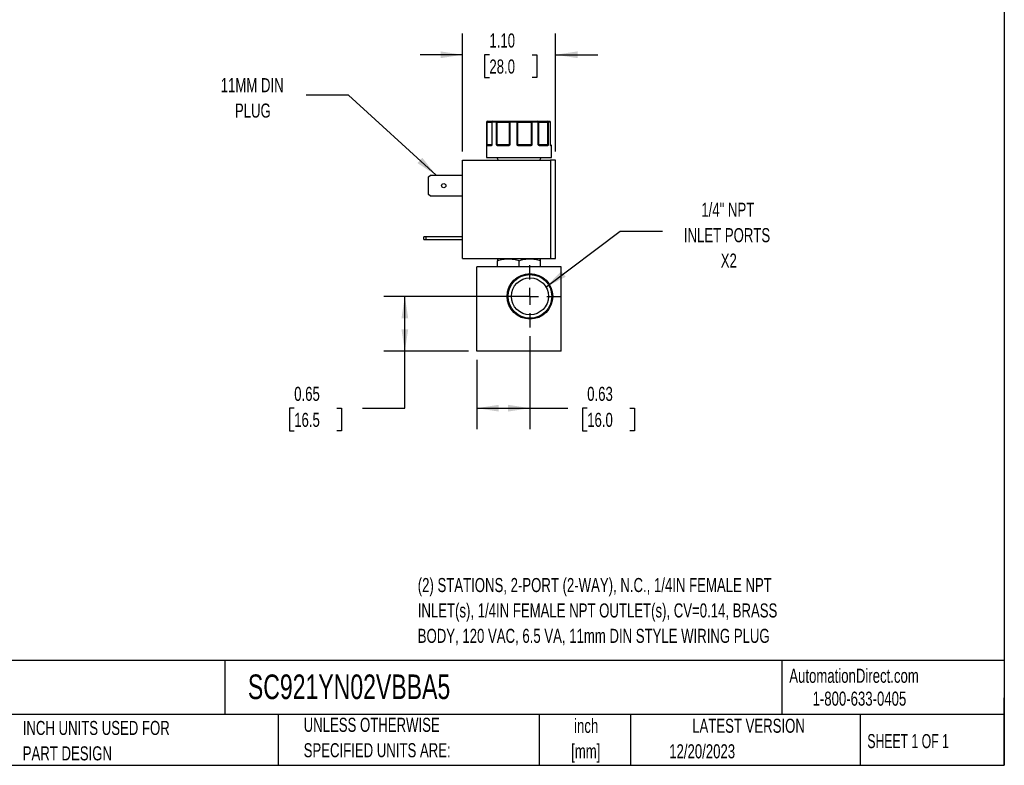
# Model space of a CAD drawing. Header units: inches. Extents: x 0.5 to 21.5, y 0.5 to 16.5.
# Tile 11 of 15: x 9.8 to 21.5, y 0.5 to 9.3. Entities that reach past the tile are written whole.
import ezdxf

# ---------------------------------------------------------------- set-up
doc = ezdxf.new("R2010")
doc.units = ezdxf.units.IN
doc.header["$LTSCALE"] = 2
doc.header["$MEASUREMENT"] = 0
doc.linetypes.add('CENTERX2', pattern=[0.8, 0.5, -0.1, 0.1, -0.1])
doc.layers.add('CENTER', color=40, linetype='CENTERX2')
doc.layers.add('DIMENSIONS', color=140, linetype='Continuous', lineweight=25)
doc.layers.add('TEXT', color=140, linetype='Continuous', lineweight=25)
doc.styles.add('SLDTEXTSTYLE0', font='TXT', dxfattribs={"width": 0.7})
doc.styles.add('SLDTEXTSTYLE1', font='TXT', dxfattribs={"width": 0.65})
doc.dimstyles.new('SLDDIMSTYLE2', dxfattribs={"dimtxt": 0.169922, "dimasz": 0.26, "dimexe": 0, "dimexo": 0.0625, "dimgap": 0.04248, "dimtad": 0, "dimtih": 1, "dimtoh": 1, "dimrnd": 1e-09, "dimdsep": 46, "dimtxsty": 'SLDTEXTSTYLE0', "dimsah": 1, "dimcen": 0.09, "dimadec": 0, "dimazin": 2, "dimtfac": 1, "dimtofl": 0, "dimtmove": 0, "dimatfit": 3, "dimfxl": 0, "dimfrac": 2, "dimtolj": 1, "dimtzin": 12, "dimarcsym": 0})
doc.dimstyles.new('SLDDIMSTYLE5', dxfattribs={"dimtxt": 0.169922, "dimasz": 0.26, "dimexe": 0, "dimexo": 0.0625, "dimgap": 0.04248, "dimtad": 0, "dimtih": 1, "dimtoh": 1, "dimrnd": 1e-09, "dimzin": 4, "dimdsep": 46, "dimtxsty": 'SLDTEXTSTYLE0', "dimsah": 1, "dimcen": 0.09, "dimadec": 0, "dimazin": 1, "dimtfac": 1, "dimtmove": 0, "dimatfit": 0, "dimfxl": 0, "dimfrac": 2, "dimtolj": 1, "dimtzin": 12, "dimarcsym": 0})
doc.dimstyles.new('SLDDIMSTYLE6', dxfattribs={"dimtxt": 0.18, "dimasz": 0.26, "dimexe": 0, "dimexo": 0.0625, "dimgap": 0, "dimtad": 0, "dimtih": 1, "dimtoh": 1, "dimdec": 0, "dimrnd": 1e-09, "dimzin": 0, "dimdsep": 46, "dimtxsty": 'Standard', "dimsah": 1, "dimcen": 0.09, "dimadec": 0, "dimazin": 0, "dimtfac": 0.26, "dimtdec": 0, "dimtofl": 0, "dimtmove": 0, "dimatfit": 3, "dimfxl": 0, "dimfrac": 2, "dimtolj": 1, "dimtzin": 0, "dimarcsym": 0})

# ---------------------------------------------------------------- blocks, each defined once
blk = doc.blocks.new('_D_7')
at = {"layer": 'DIMENSIONS'}
for p, q in [((15.779, 6.056), (14.146, 6.056)), ((14.396, 5.405), (14.396, 6.056)), ((15.149, 5.405), (14.146, 5.405)), ((14.396, 4.731), (14.396, 5.405)), ((13.085, 4.731), (13.028, 4.731)), ((13.028, 4.731), (13.028, 4.461)), ((13.59, 4.731), (13.647, 4.731)), ((13.647, 4.731), (13.647, 4.461)), ((13.896, 4.731), (14.396, 4.731)), ((13.028, 4.461), (13.085, 4.461)), ((13.647, 4.461), (13.59, 4.461))]:
    blk.add_line(p, q, dxfattribs=at)
for points in [[(14.396, 6.056), (14.356, 5.796), (14.436, 5.796)], [(14.396, 5.405), (14.436, 5.665), (14.356, 5.665)]]:
    blk.add_solid(points, dxfattribs=at)
at = {"layer": 'DIMENSIONS', "char_height": 0.1667, "attachment_point": 1, "style": 'SLDTEXTSTYLE0'}
for s, insert in [('0.65', (13.085, 4.984)), ('16.5', (13.085, 4.676))]:
    blk.add_mtext(s, dxfattribs=dict(at, insert=insert))
blk = doc.blocks.new('_D_8')
at = {"layer": 'DIMENSIONS'}
for p, q in [((15.879, 5.586), (15.879, 4.481)), ((15.249, 5.305), (15.249, 4.481)), ((15.249, 4.731), (15.879, 4.731)), ((15.879, 4.731), (16.327, 4.731)), ((16.557, 4.731), (16.5, 4.731)), ((16.5, 4.731), (16.5, 4.461)), ((17.062, 4.731), (17.119, 4.731)), ((17.119, 4.731), (17.119, 4.461)), ((16.5, 4.461), (16.557, 4.461)), ((17.119, 4.461), (17.062, 4.461))]:
    blk.add_line(p, q, dxfattribs=at)
for points in [[(15.249, 4.731), (15.509, 4.691), (15.509, 4.771)], [(15.879, 4.731), (15.619, 4.771), (15.619, 4.691)]]:
    blk.add_solid(points, dxfattribs=at)
at = {"layer": 'DIMENSIONS', "char_height": 0.1667, "attachment_point": 1, "style": 'SLDTEXTSTYLE0'}
for s, insert in [('0.63', (16.557, 4.984)), ('16.0', (16.557, 4.676))]:
    blk.add_mtext(s, dxfattribs=dict(at, insert=insert))
blk = doc.blocks.new('_D_9')
at = {"layer": 'DIMENSIONS'}
for p, q in [((15.079, 7.77), (15.079, 9.168)), ((16.183, 7.77), (16.183, 9.168)), ((15.079, 8.918), (14.579, 8.918)), ((15.398, 8.918), (15.341, 8.918)), ((15.341, 8.918), (15.341, 8.648)), ((15.903, 8.918), (15.96, 8.918)), ((15.96, 8.918), (15.96, 8.648)), ((16.183, 8.918), (16.683, 8.918)), ((15.341, 8.648), (15.398, 8.648)), ((15.96, 8.648), (15.903, 8.648))]:
    blk.add_line(p, q, dxfattribs=at)
for points in [[(15.079, 8.918), (14.819, 8.958), (14.819, 8.878)], [(16.183, 8.918), (16.443, 8.878), (16.443, 8.958)]]:
    blk.add_solid(points, dxfattribs=at)
at = {"layer": 'DIMENSIONS', "char_height": 0.1667, "attachment_point": 1, "style": 'SLDTEXTSTYLE0'}
for s, insert in [('1.10', (15.398, 9.17)), ('28.0', (15.398, 8.862))]:
    blk.add_mtext(s, dxfattribs=dict(at, insert=insert))
blk = doc.blocks.new('SW_CENTERMARKSYMBOL_2')
at = {"layer": 'CENTER', "color": 0}
for p, q in [((0, 0.2), (0, 0.37)), ((-0.2, 0), (-0.37, 0)), ((0, 0), (-0.1, 0)), ((0, 0), (0, 0.1)), ((0, 0), (0, -0.1)), ((0, 0), (0.1, 0)), ((0.2, 0), (0.37, 0)), ((0, -0.2), (0, -0.37))]:
    blk.add_line(p, q, dxfattribs=at)

msp = doc.modelspace()

# ---------------------------------------------------------------- linework, layer by layer
for p, q in [((15.364, 8.12), (15.364, 7.7)), ((15.366, 8.12), (15.364, 8.12)), ((15.366, 7.85), (15.366, 8.12)), ((15.371, 8.12), (15.366, 8.12)), ((15.371, 7.85), (15.371, 8.12)), ((15.371, 8.12), (15.426, 8.12)), ((15.426, 8.12), (15.426, 7.85)), ((15.427, 8.12), (15.426, 8.12)), ((15.427, 8.12), (15.427, 7.85)), ((15.484, 8.12), (15.427, 8.12)), ((15.484, 7.85), (15.484, 8.12)), ((15.492, 8.12), (15.484, 8.12)), ((15.492, 8.12), (15.632, 8.12)), ((15.492, 7.85), (15.492, 8.12)), ((15.639, 8.12), (15.632, 8.12)), ((15.632, 8.12), (15.632, 7.85)), ((15.639, 8.12), (15.639, 7.85)), ((15.726, 8.12), (15.639, 8.12)), ((15.726, 7.85), (15.726, 8.12)), ((15.734, 8.12), (15.726, 8.12)), ((15.734, 7.85), (15.734, 8.12)), ((15.734, 8.12), (15.893, 8.12)), ((15.893, 8.12), (15.893, 7.85)), ((15.902, 8.12), (15.893, 8.12)), ((15.902, 8.12), (15.902, 7.85)), ((15.978, 8.12), (15.902, 8.12)), ((15.978, 7.85), (15.978, 8.12)), ((15.982, 8.12), (15.978, 8.12)), ((15.982, 7.85), (15.982, 8.12)), ((15.982, 8.12), (16.086, 8.12)), ((16.086, 8.12), (16.086, 7.85)), ((16.093, 8.12), (16.086, 8.12)), ((16.093, 8.12), (16.093, 7.85)), ((16.123, 8.12), (16.093, 8.12)), ((16.123, 7.85), (16.123, 8.12)), ((16.123, 7.85), (16.123, 8.12)), ((16.123, 7.85), (16.123, 8.12)), ((16.123, 8.12), (16.123, 8.12)), ((16.123, 8.12), (16.123, 8.12)), ((15.366, 7.85), (15.371, 7.85)), ((15.419, 7.84), (15.368, 7.84)), ((15.426, 7.85), (15.371, 7.85)), ((15.424, 7.845), (15.423, 7.845)), ((15.426, 7.85), (15.427, 7.85)), ((15.484, 7.85), (15.492, 7.85)), ((15.632, 7.85), (15.492, 7.85)), ((15.624, 7.84), (15.496, 7.84)), ((15.632, 7.85), (15.639, 7.85)), ((15.726, 7.85), (15.734, 7.85)), ((15.893, 7.85), (15.734, 7.85)), ((15.887, 7.84), (15.741, 7.84)), ((15.893, 7.85), (15.902, 7.85)), ((15.978, 7.85), (15.982, 7.85)), ((16.086, 7.85), (15.982, 7.85)), ((16.086, 7.84), (15.991, 7.84)), ((16.086, 7.85), (16.093, 7.85)), ((16.123, 7.849), (16.123, 7.85)), ((16.123, 7.85), (16.123, 7.85)), ((16.123, 7.85), (16.123, 7.85)), ((16.134, 7.84), (16.126, 7.84)), ((16.134, 7.7), (16.134, 7.84)), ((15.079, 6.503), (15.079, 7.67)), ((15.079, 7.67), (16.123, 7.67)), ((15.364, 7.7), (16.134, 7.7)), ((15.485, 7.7), (15.502, 7.67)), ((15.995, 7.67), (16.012, 7.7)), ((16.123, 7.67), (16.123, 6.503)), ((16.183, 7.67), (16.123, 7.67)), ((16.183, 6.503), (16.183, 7.67)), ((14.677, 7.47), (14.699, 7.491)), ((14.677, 7.264), (14.677, 7.47)), ((14.699, 7.491), (15.079, 7.491)), ((14.699, 7.243), (14.677, 7.264)), ((15.079, 7.243), (14.699, 7.243)), ((14.621, 6.728), (14.621, 6.759)), ((14.643, 6.759), (14.621, 6.759)), ((14.621, 6.728), (14.643, 6.728)), ((14.643, 6.759), (14.643, 6.728)), ((15.079, 6.759), (14.643, 6.759)), ((14.643, 6.728), (15.079, 6.728)), ((15.079, 6.503), (16.123, 6.503)), ((15.497, 6.503), (15.493, 6.501)), ((15.493, 6.405), (15.493, 6.478)), ((15.749, 6.405), (15.749, 6.478)), ((16.005, 6.501), (16.001, 6.503)), ((16.005, 6.405), (16.005, 6.478)), ((16.123, 6.503), (16.183, 6.503)), ((15.249, 5.405), (15.249, 6.405)), ((16.249, 6.405), (15.249, 6.405)), ((16.249, 5.405), (16.249, 6.405)), ((16.249, 5.405), (15.249, 5.405))]:
    msp.add_line(p, q)
at = {"flags": 128}
for points in [[(15.371, 8.12), (15.371, 8.122), (15.371, 8.124), (15.372, 8.126), (15.372, 8.127), (15.373, 8.128), (15.374, 8.129), (15.375, 8.13), (15.376, 8.13)], [(15.642, 8.13), (15.641, 8.13), (15.641, 8.129), (15.64, 8.128), (15.64, 8.127), (15.639, 8.126), (15.639, 8.124), (15.639, 8.122), (15.639, 8.12)], [(15.898, 8.13), (15.897, 8.13), (15.896, 8.129), (15.895, 8.128), (15.894, 8.127), (15.894, 8.126), (15.893, 8.124), (15.893, 8.122), (15.893, 8.12)], [(15.898, 8.13), (15.899, 8.13), (15.899, 8.129), (15.9, 8.128), (15.901, 8.127), (15.901, 8.126), (15.901, 8.124), (15.902, 8.122), (15.902, 8.12)], [(15.978, 8.12), (15.978, 8.122), (15.978, 8.124), (15.977, 8.126), (15.976, 8.127), (15.975, 8.128), (15.974, 8.129), (15.973, 8.13), (15.972, 8.13)], [(15.496, 7.84), (15.496, 7.841), (15.496, 7.842), (15.496, 7.843), (15.497, 7.844), (15.497, 7.844), (15.498, 7.845), (15.498, 7.845), (15.499, 7.845)], [(15.624, 7.84), (15.624, 7.841), (15.624, 7.842), (15.624, 7.843), (15.624, 7.844), (15.624, 7.844), (15.625, 7.845), (15.625, 7.845), (15.625, 7.845)], [(15.887, 7.84), (15.887, 7.841), (15.887, 7.842), (15.887, 7.843), (15.886, 7.844), (15.886, 7.844), (15.886, 7.845), (15.886, 7.845), (15.885, 7.845)], [(15.991, 7.84), (15.991, 7.841), (15.99, 7.842), (15.99, 7.843), (15.99, 7.844), (15.989, 7.844), (15.989, 7.845), (15.988, 7.845), (15.987, 7.845)], [(16.124, 7.844), (16.124, 7.845), (16.124, 7.845)]]:
    msp.add_lwpolyline(points, dxfattribs=at)
for centre, radius in [((14.857, 7.367), 0.025), ((15.879, 6.056), 0.27), ((15.879, 6.056), 0.258), ((15.879, 6.056), 0.219)]:
    msp.add_circle(centre, radius)
for centre, radius, start, end in [((15.374, 8.12), 0.01, 90, 180), ((15.376, 8.12), 0.00997, 90.1887, 180.1875), ((15.436, 8.12), 0.01, 90, 180), ((15.437, 8.121), 0.00929, 95.6182, 184.6866), ((15.493, 8.121), 0.00889, 102.4496, 188.5247), ((15.472, 8.122), 0.0198, 352.8946, 22.3395), ((15.642, 8.12), 0.00965, 92.3115, 182.1385), ((15.768, 8.123), 0.0422, 169.7437, 183.3862), ((15.725, 8.121), 0.009, 352.7666, 80.1962), ((15.972, 8.12), 0.01, 359.9766, 89.9766), ((16.073, 8.122), 0.0135, 349.851, 34.204), ((16.083, 8.121), 0.00952, 356.9868, 86.6305), ((16.113, 8.12), 0.01, 0, 90), ((16.113, 8.12), 0.01, 0, 90), ((16.113, 8.12), 0.00987, 359.2155, 89.1934), ((15.371, 7.842), 0.00451, 107.9286, 170.0526), ((15.373, 7.84), 0.00497, 90.3511, 180.3469), ((15.363, 7.85), 0.0077, 334.1046, 1.1244), ((15.424, 7.84), 0.00468, 94.7579, 184.0745), ((15.427, 7.844), 0.00294, 148.3847, 206.7482), ((15.421, 7.85), 0.005, 334.5063, 0), ((15.496, 7.839), 0.00879, 115.0918, 149.6301), ((15.52, 7.85), 0.0283, 179.5793, 186.7096), ((15.627, 7.85), 0.00521, 318.0445, 0.335), ((15.639, 7.848), 0.00807, 192.8152, 221.0781), ((15.798, 7.792), 0.0841, 139.4306, 142.5147), ((15.74, 7.85), 0.006, 179.0849, 214.7093), ((15.808, 7.841), 0.0667, 176.7783, 181.0729), ((15.884, 7.85), 0.00867, 337.2835, 1.096), ((15.885, 7.835), 0.0134, 34.6734, 56.1634), ((15.987, 7.85), 0.005, 179.996, 224.6365), ((15.981, 7.845), 0.0032, 318.0711, 25.402), ((16.081, 7.84), 0.00472, 356.4445, 85.9364), ((16.104, 7.85), 0.0179, 179.3544, 190.6496), ((16.084, 7.841), 0.00635, 22.6664, 69.9247), ((16.128, 7.85), 0.005, 180, 189.257), ((16.128, 7.85), 0.005, 180, 189.2473), ((16.121, 7.844), 0.00307, 350.1159, 14.3409), ((16.121, 7.84), 0.00503, 359.8549, 52.6097), ((16.129, 7.84), 0.005, 0, 90)]:
    msp.add_arc(centre, radius, start, end)
for points, knots in [([(15.376, 8.13), (15.382, 8.13), (15.395, 8.13), (15.411, 8.13), (15.424, 8.13), (15.433, 8.13), (15.435, 8.13), (15.436, 8.13)], [0, 0, 0, 0, 0.225621, 0.451344, 0.689789, 0.928441, 1, 1, 1, 1]), ([(15.491, 8.13), (15.493, 8.13), (15.498, 8.13), (15.506, 8.13), (15.514, 8.13), (15.521, 8.13), (15.529, 8.13), (15.542, 8.13), (15.56, 8.13), (15.581, 8.13), (15.601, 8.13), (15.616, 8.13), (15.628, 8.13), (15.636, 8.13), (15.64, 8.13), (15.642, 8.13)], [0, 0, 0, 0, 0.040712, 0.081199, 0.121575, 0.161957, 0.202462, 0.243205, 0.371568, 0.500042, 0.628406, 0.75688, 0.838051, 0.918781, 1, 1, 1, 1]), ([(15.726, 8.13), (15.728, 8.13), (15.731, 8.13), (15.737, 8.13), (15.743, 8.13), (15.749, 8.13), (15.755, 8.13), (15.766, 8.13), (15.783, 8.13), (15.807, 8.13), (15.831, 8.13), (15.852, 8.13), (15.87, 8.13), (15.884, 8.13), (15.893, 8.13), (15.898, 8.13)], [0, 0, 0, 0, 0.040712, 0.081199, 0.121575, 0.161957, 0.202462, 0.243205, 0.371568, 0.500042, 0.628406, 0.75688, 0.838051, 0.918781, 1, 1, 1, 1]), ([(15.972, 8.13), (15.972, 8.13), (15.972, 8.13), (15.973, 8.13), (15.975, 8.13), (15.976, 8.13), (15.979, 8.13), (15.983, 8.13), (15.991, 8.13), (16.005, 8.13), (16.022, 8.13), (16.039, 8.13), (16.055, 8.13), (16.069, 8.13), (16.079, 8.13), (16.084, 8.13)], [0, 0, 0, 0, 0.040712, 0.081199, 0.121575, 0.161957, 0.202462, 0.243205, 0.371568, 0.500042, 0.628406, 0.75688, 0.838051, 0.918781, 1, 1, 1, 1]), ([(15.367, 7.843), (15.367, 7.843), (15.367, 7.844), (15.367, 7.846), (15.366, 7.848), (15.366, 7.849), (15.366, 7.85)], [0, 0, 0, 0, 0.2361294, 0.4989929, 0.7125421, 1, 1, 1, 1]), ([(15.368, 7.84), (15.368, 7.84), (15.368, 7.84), (15.368, 7.841), (15.367, 7.842), (15.367, 7.843), (15.367, 7.843)], [0, 0, 0, 0, 0.2707474, 0.5232404, 0.7638719, 1, 1, 1, 1]), ([(15.424, 7.843), (15.424, 7.843), (15.423, 7.842), (15.422, 7.841), (15.421, 7.84), (15.42, 7.84), (15.419, 7.84), (15.419, 7.84)], [0, 0, 0, 0, 0.188808, 0.379511, 0.575987, 0.781785, 1, 1, 1, 1]), ([(15.427, 7.85), (15.427, 7.849), (15.427, 7.848), (15.426, 7.846), (15.425, 7.844), (15.424, 7.843), (15.424, 7.843)], [0, 0, 0, 0, 0.291242, 0.500217, 0.762096, 1, 1, 1, 1]), ([(15.425, 7.848), (15.425, 7.848), (15.425, 7.847), (15.424, 7.846), (15.424, 7.846)], [0, 0, 0, 0, 0.507151, 1, 1, 1, 1]), ([(15.488, 7.843), (15.488, 7.843), (15.487, 7.844), (15.486, 7.846), (15.485, 7.848), (15.484, 7.849), (15.484, 7.85)], [0, 0, 0, 0, 0.236129, 0.498993, 0.712542, 1, 1, 1, 1]), ([(15.496, 7.84), (15.495, 7.84), (15.494, 7.84), (15.492, 7.841), (15.49, 7.842), (15.489, 7.843), (15.488, 7.843)], [0, 0, 0, 0, 0.270747, 0.52324, 0.763872, 1, 1, 1, 1]), ([(15.633, 7.843), (15.632, 7.843), (15.631, 7.842), (15.63, 7.841), (15.628, 7.84), (15.626, 7.84), (15.624, 7.84), (15.624, 7.84)], [0, 0, 0, 0, 0.188808, 0.379511, 0.575987, 0.781785, 1, 1, 1, 1]), ([(15.639, 7.85), (15.638, 7.849), (15.637, 7.848), (15.636, 7.846), (15.635, 7.844), (15.633, 7.843), (15.633, 7.843)], [0, 0, 0, 0, 0.2912416, 0.5002174, 0.7620959, 1, 1, 1, 1]), ([(15.732, 7.843), (15.731, 7.843), (15.73, 7.844), (15.728, 7.846), (15.727, 7.848), (15.726, 7.849), (15.726, 7.85)], [0, 0, 0, 0, 0.236129, 0.498993, 0.712542, 1, 1, 1, 1]), ([(15.741, 7.84), (15.741, 7.84), (15.739, 7.84), (15.736, 7.841), (15.734, 7.842), (15.732, 7.843), (15.732, 7.843)], [0, 0, 0, 0, 0.270747, 0.52324, 0.763872, 1, 1, 1, 1]), ([(15.896, 7.843), (15.896, 7.843), (15.895, 7.842), (15.893, 7.841), (15.891, 7.84), (15.889, 7.84), (15.888, 7.84), (15.887, 7.84)], [0, 0, 0, 0, 0.188808, 0.379511, 0.575987, 0.781785, 1, 1, 1, 1]), ([(15.902, 7.85), (15.901, 7.849), (15.9, 7.848), (15.899, 7.846), (15.898, 7.844), (15.897, 7.843), (15.896, 7.843)], [0, 0, 0, 0, 0.2912416, 0.5002174, 0.7620959, 1, 1, 1, 1]), ([(15.983, 7.843), (15.983, 7.843), (15.982, 7.844), (15.98, 7.846), (15.979, 7.848), (15.978, 7.849), (15.978, 7.85)], [0, 0, 0, 0, 0.236129, 0.498993, 0.712542, 1, 1, 1, 1]), ([(15.991, 7.84), (15.99, 7.84), (15.988, 7.84), (15.986, 7.841), (15.985, 7.842), (15.983, 7.843), (15.983, 7.843)], [0, 0, 0, 0, 0.270747, 0.52324, 0.763872, 1, 1, 1, 1]), ([(16.09, 7.843), (16.09, 7.843), (16.089, 7.842), (16.089, 7.841), (16.088, 7.84), (16.087, 7.84), (16.086, 7.84), (16.086, 7.84)], [0, 0, 0, 0, 0.188808, 0.379511, 0.575987, 0.781785, 1, 1, 1, 1]), ([(16.093, 7.85), (16.093, 7.849), (16.092, 7.848), (16.092, 7.846), (16.091, 7.844), (16.09, 7.843), (16.09, 7.843)], [0, 0, 0, 0, 0.291242, 0.500217, 0.762096, 1, 1, 1, 1]), ([(16.125, 7.843), (16.124, 7.843), (16.124, 7.844), (16.124, 7.846), (16.123, 7.848), (16.123, 7.849), (16.123, 7.85)], [0, 0, 0, 0, 0.2361294, 0.4989929, 0.7125421, 1, 1, 1, 1]), ([(16.123, 7.85), (16.123, 7.849), (16.123, 7.848), (16.124, 7.846), (16.124, 7.844), (16.124, 7.843), (16.125, 7.843)], [0, 0, 0, 0, 0.291242, 0.500217, 0.762096, 1, 1, 1, 1]), ([(16.128, 7.845), (16.128, 7.845), (16.129, 7.845), (16.126, 7.845), (16.124, 7.845)], [0, 0, 0, 0, 0.452253, 1, 1, 1, 1]), ([(16.125, 7.844), (16.125, 7.844), (16.125, 7.844), (16.125, 7.844), (16.124, 7.844)], [0, 0, 0, 0, 0.050718, 1, 1, 1, 1]), ([(16.126, 7.84), (16.126, 7.84), (16.126, 7.84), (16.125, 7.841), (16.125, 7.842), (16.125, 7.843), (16.125, 7.843)], [0, 0, 0, 0, 0.270747, 0.52324, 0.763872, 1, 1, 1, 1]), ([(15.493, 6.478), (15.514, 6.485), (15.535, 6.491), (15.577, 6.499), (15.599, 6.501), (15.631, 6.501), (15.642, 6.5), (15.664, 6.498), (15.675, 6.497), (15.707, 6.491), (15.728, 6.485), (15.749, 6.478)], [0, 0, 0, 0, 0.25, 0.25, 0.5, 0.5, 0.625, 0.625, 0.75, 0.75, 1, 1, 1, 1]), ([(15.749, 6.478), (15.77, 6.485), (15.791, 6.491), (15.833, 6.499), (15.855, 6.501), (15.887, 6.501), (15.898, 6.5), (15.92, 6.498), (15.931, 6.497), (15.963, 6.491), (15.984, 6.485), (16.005, 6.478)], [0, 0, 0, 0, 0.25, 0.25, 0.5, 0.5, 0.625, 0.625, 0.75, 0.75, 1, 1, 1, 1])]:
    msp.add_open_spline(points, degree=3, knots=knots)
for points in [[(15.436, 8.13), (15.452, 8.13), (15.47, 8.13), (15.491, 8.13)], [(15.642, 8.13), (15.669, 8.13), (15.698, 8.13), (15.726, 8.13)], [(15.898, 8.13), (15.924, 8.13), (15.949, 8.13), (15.972, 8.13)], [(16.084, 8.13), (16.097, 8.13), (16.107, 8.13), (16.113, 8.13)], [(15.366, 7.85), (15.367, 7.849), (15.369, 7.847), (15.37, 7.847)], [(15.37, 7.847), (15.371, 7.845), (15.372, 7.845), (15.373, 7.845)], [(15.373, 7.845), (15.381, 7.845), (15.398, 7.845), (15.423, 7.845)], [(15.427, 7.85), (15.426, 7.849), (15.426, 7.849), (15.425, 7.848)], [(15.484, 7.85), (15.487, 7.849), (15.49, 7.847), (15.492, 7.847)], [(15.492, 7.847), (15.494, 7.845), (15.497, 7.845), (15.499, 7.845)], [(15.499, 7.845), (15.536, 7.845), (15.579, 7.845), (15.625, 7.845)], [(15.625, 7.845), (15.627, 7.845), (15.63, 7.845), (15.631, 7.847)], [(15.631, 7.847), (15.633, 7.847), (15.635, 7.849), (15.639, 7.85)], [(15.726, 7.85), (15.729, 7.849), (15.732, 7.847), (15.735, 7.847)], [(15.735, 7.847), (15.737, 7.845), (15.739, 7.845), (15.742, 7.845)], [(15.742, 7.845), (15.791, 7.845), (15.839, 7.845), (15.885, 7.845)], [(15.885, 7.845), (15.888, 7.845), (15.89, 7.845), (15.892, 7.847)], [(15.892, 7.847), (15.895, 7.847), (15.898, 7.849), (15.902, 7.85)], [(15.978, 7.85), (15.981, 7.849), (15.982, 7.847), (15.983, 7.847)], [(15.983, 7.847), (15.985, 7.845), (15.986, 7.845), (15.987, 7.845)], [(15.987, 7.845), (16.026, 7.845), (16.057, 7.845), (16.081, 7.845)], [(16.081, 7.845), (16.083, 7.845), (16.085, 7.845), (16.086, 7.847)], [(16.086, 7.847), (16.088, 7.847), (16.091, 7.849), (16.093, 7.85)], [(15.493, 6.501), (15.493, 6.501), (15.493, 6.492), (15.493, 6.478)], [(16.005, 6.478), (16.005, 6.492), (16.005, 6.501), (16.005, 6.501)]]:
    msp.add_open_spline(points, degree=3)
at = {"layer": 'TEXT'}
for p, q in [((21.5, 16.5), (21.5, 0.5)), ((21.5, 1.742), (0.5, 1.742)), ((12.264, 1.742), (12.264, 1.1)), ((18.864, 1.742), (18.864, 1.1)), ((21.5, 0.5), (21.5, 1.3)), ((21.5, 1.1), (0.5, 1.1)), ((12.896, 1.1), (12.896, 0.5)), ((15.986, 1.1), (15.986, 0.5)), ((17.072, 1.1), (17.072, 0.5)), ((19.791, 1.1), (19.791, 0.5)), ((0.5, 0.5), (21.5, 0.5))]:
    msp.add_line(p, q, dxfattribs=at)

# ---------------------------------------------------------------- block references
at = {"layer": 'CENTER'}
msp.add_blockref('SW_CENTERMARKSYMBOL_2', (15.879, 6.056), dxfattribs=at)

# ---------------------------------------------------------------- texts
at = {"layer": 'TEXT'}
for s, insert, char_height, attachment_point, style in [('11MM DIN', (12.587, 8.641), 0.1667, 2, 'SLDTEXTSTYLE0'), ('PLUG', (12.595, 8.34), 0.1667, 2, 'SLDTEXTSTYLE0'), ('1/4" NPT', (18.223, 7.165), 0.1667, 2, 'SLDTEXTSTYLE0'), ('INLET PORTS', (18.214, 6.864), 0.16667, 2, 'SLDTEXTSTYLE0'), ('X2', (18.235, 6.563), 0.1667, 2, 'SLDTEXTSTYLE0'), ('(2) STATIONS, 2-PORT (2-WAY), N.C., 1/4IN FEMALE NPT', (14.549, 2.719), 0.16667, 1, 'SLDTEXTSTYLE0'), ('INLET(s), 1/4IN FEMALE NPT OUTLET(s), CV=0.14, BRASS', (14.549, 2.418), 0.16667, 1, 'SLDTEXTSTYLE0'), ('BODY, 120 VAC, 6.5 VA, 11mm DIN STYLE WIRING PLUG', (14.549, 2.117), 0.16667, 1, 'SLDTEXTSTYLE0'), ('AutomationDirect.com', (18.952, 1.644), 0.16667, 1, 'SLDTEXTSTYLE0'), ('SC921YN02VBBA5', (12.536, 1.576), 0.29167, 1, 'SLDTEXTSTYLE0'), ('1-800-633-0405', (19.228, 1.373), 0.16667, 1, 'SLDTEXTSTYLE0'), ('UNLESS OTHERWISE', (13.197, 1.063), 0.16667, 1, 'SLDTEXTSTYLE0'), ('inch', (16.545, 1.051), 0.1667, 2, 'SLDTEXTSTYLE0'), ('LATEST VERSION', (18.469, 1.052), 0.16667, 2, 'SLDTEXTSTYLE0'), ('INCH UNITS USED FOR', (9.868, 1.026), 0.16667, 1, 'SLDTEXTSTYLE0'), ('SHEET 1 OF 1', (19.877, 0.87), 0.16667, 1, 'SLDTEXTSTYLE1'), ('PART DESIGN', (9.868, 0.725), 0.16667, 1, 'SLDTEXTSTYLE0'), ('SPECIFIED UNITS ARE:', (13.197, 0.762), 0.16667, 1, 'SLDTEXTSTYLE0'), ('[mm]', (16.54, 0.75), 0.1667, 2, 'SLDTEXTSTYLE0'), ('12/20/2023', (17.529, 0.749), 0.1667, 1, 'SLDTEXTSTYLE0')]:
    msp.add_mtext(s, dxfattribs=dict(at, insert=insert, char_height=char_height, attachment_point=attachment_point, style=style))

# ---------------------------------------------------------------- dimensions: what is measured, and where the dimension line sits
at = {"layer": 'DIMENSIONS'}
for base, p1, p2, dimstyle, picture, middle in [((15.079, 8.918), (16.183, 7.67), (15.079, 7.67), 'SLDDIMSTYLE5', '_D_9', (15.65, 8.918)), ((15.879, 4.731), (15.249, 5.405), (15.879, 5.686), 'SLDDIMSTYLE2', '_D_8', (16.81, 4.731))]:
    dim = msp.add_linear_dim(base=base, p1=p1, p2=p2, dimstyle=dimstyle, dxfattribs=at)
    dim.commit()
    dim.dimension.update_dxf_attribs({"geometry": picture, "text_midpoint": middle, "dimtype": 160})
dim = msp.add_linear_dim(base=(14.396, 6.056), p1=(15.249, 5.405), p2=(15.879, 6.056), angle=90, dimstyle='SLDDIMSTYLE2', dxfattribs=at)
dim.commit()
dim.dimension.update_dxf_attribs({"geometry": '_D_7', "text_midpoint": (14.396, 4.731), "dimtype": 160})

# ---------------------------------------------------------------- leaders
at = {"layer": 'TEXT'}
for points in [[(14.766, 7.491), (13.727, 8.441), (13.227, 8.441)], [(16.068, 6.166), (16.949, 6.827), (17.449, 6.827)]]:
    msp.add_leader(points, dimstyle='SLDDIMSTYLE6', dxfattribs=at)

doc.saveas('drawing.dxf')
